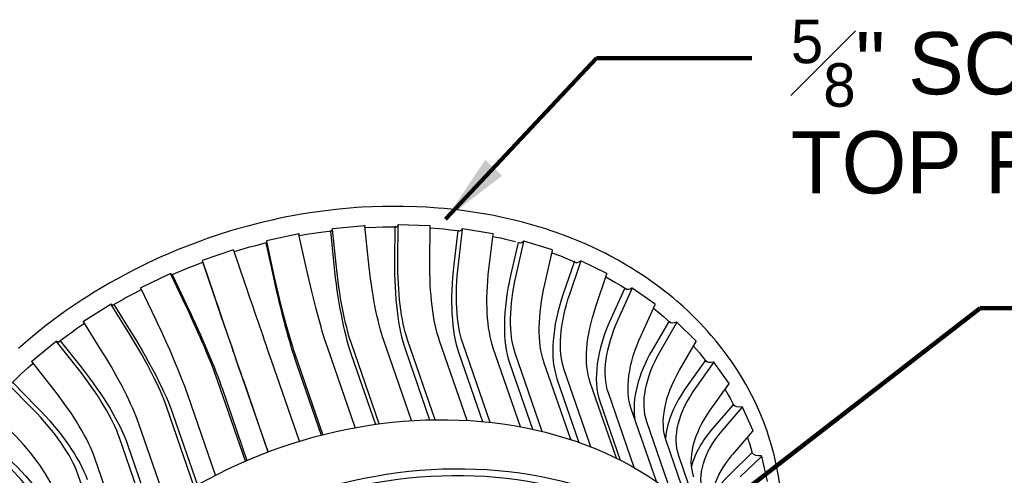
# Model space of a CAD drawing. Extents: x 0.6 to 16.4, y 0.7 to 12.9.
# Tile 8 of 19: x 5.1 to 7.1, y 3.4 to 4.3. Entities that reach past the tile are written whole.
import ezdxf

# ---------------------------------------------------------------- set-up
doc = ezdxf.new("R2010")
doc.units = 0
doc.header["$MEASUREMENT"] = 0
doc.layers.add('VG_P_Cells', color=3, linetype='Continuous', lineweight=25)
doc.layers.add('VG_P_Text', color=7, linetype='Continuous', lineweight=25)
doc.styles.add('Style-font31', font='font31.shx')
doc.dimstyles.get("Standard").update_dxf_attribs({"dimtxt": 0.18, "dimasz": 0.18, "dimexe": 0.18, "dimexo": 0.0625, "dimgap": 0.09, "dimtad": 0, "dimtih": 1, "dimtoh": 1, "dimdec": 4, "dimzin": 0, "dimdsep": 46, "dimtxsty": 'Standard', "dimcen": 0.09, "dimadec": 0, "dimazin": 0, "dimtfac": 1, "dimtdec": 4, "dimtofl": 0, "dimtmove": 0, "dimatfit": 3, "dimfxl": 1, "dimtolj": 1, "dimtzin": 0, "dimarcsym": 0})

msp = doc.modelspace()

# ---------------------------------------------------------------- linework, layer by layer
at = {"layer": 'VG_P_Cells', "flags": 128}
for points in [[(6.6452, 3.4492), (6.6387, 3.4671), (6.634, 3.4789), (6.6307, 3.4867), (6.6238, 3.5021), (6.6183, 3.5136), (6.6145, 3.5212), (6.6065, 3.5362), (6.6024, 3.5437), (6.5937, 3.5584), (6.5847, 3.5729), (6.5784, 3.5824), (6.5741, 3.5887), (6.5652, 3.6012), (6.5549, 3.615), (6.5477, 3.624), (6.5429, 3.63), (6.5329, 3.6418), (6.5252, 3.6505), (6.52, 3.6563), (6.5094, 3.6676), (6.5021, 3.6751), (6.4871, 3.6896), (6.4756, 3.7003), (6.4637, 3.7107), (6.4577, 3.7159), (6.4454, 3.726), (6.4391, 3.7309), (6.4296, 3.7382), (6.4151, 3.7489), (6.4002, 3.7593), (6.3927, 3.7644), (6.379, 3.7732), (6.3721, 3.7775), (6.3616, 3.7838), (6.3456, 3.793), (6.3293, 3.8019), (6.321, 3.8062), (6.3043, 3.8145), (6.2958, 3.8185), (6.2829, 3.8244), (6.2633, 3.8327), (6.2501, 3.8381), (6.2412, 3.8415), (6.2232, 3.8481), (6.2095, 3.8528), (6.2003, 3.8558), (6.1817, 3.8615), (6.1724, 3.8642), (6.1535, 3.8694), (6.1344, 3.8741), (6.1216, 3.8771), (6.0957, 3.8825), (6.076, 3.8861), (6.0628, 3.8883), (6.0363, 3.8922), (6.0229, 3.8939), (5.996, 3.8968), (5.9839, 3.8978), (5.9597, 3.8995), (5.9415, 3.9004), (5.914, 3.9012), (5.8864, 3.9012), (5.8725, 3.901), (5.8517, 3.9004), (5.8308, 3.8993), (5.8204, 3.8986), (5.7925, 3.8964), (5.7785, 3.895), (5.7576, 3.8925), (5.7366, 3.8897), (5.7262, 3.8881), (5.7053, 3.8847), (5.6948, 3.8829), (5.6792, 3.8799), (5.6635, 3.8767), (5.6531, 3.8744), (5.6324, 3.8696), (5.622, 3.867), (5.6014, 3.8617), (5.5808, 3.8559), (5.5671, 3.8518), (5.5399, 3.8432), (5.5197, 3.8363), (5.5063, 3.8315), (5.4796, 3.8214), (5.4619, 3.8144), (5.4386, 3.8045), (5.427, 3.7994), (5.4012, 3.7875), (5.3757, 3.7749), (5.3631, 3.7684), (5.3381, 3.755), (5.3258, 3.7481), (5.3075, 3.7374), (5.2894, 3.7265), (5.2805, 3.7209)], [(5.2805, 3.7209), (5.2684, 3.7131), (5.2604, 3.7078), (5.2445, 3.6971), (5.2367, 3.6916), (5.2212, 3.6805), (5.2059, 3.6692), (5.1959, 3.6615), (5.1762, 3.6458), (5.1689, 3.6398), (5.1546, 3.6277), (5.1405, 3.6154)], [(6.6708, 3.3428), (6.6677, 3.3625), (6.6643, 3.3799), (6.6624, 3.3886), (6.6593, 3.4015), (6.6542, 3.4207), (6.6483, 3.4397), (6.6452, 3.4492)]]:
    msp.add_lwpolyline(points, dxfattribs=at)
at = {"layer": 'VG_P_Cells', "extrusion": (0, 0, -1)}
for centre, major_axis in [((5.8729, 2.8309), (0.7515, 0.258)), ((5.9069, 2.7324), (0.7515, 0.258)), ((5.9069, 2.7324), (0.7357, 0.2526))]:
    msp.add_ellipse(centre, major_axis=major_axis, ratio=0.78145, start_param=4.416261, end_param=6.281771, dxfattribs=at)
at = {"layer": 'VG_P_Text'}
for p, q in [((5.8367, 3.8622), (5.7716, 3.8562)), ((5.8441, 3.7908), (5.837, 3.8612)), ((5.8971, 3.8601), (5.8964, 3.7915)), ((5.9033, 3.7926), (5.904, 3.8632)), ((5.9677, 3.8622), (5.9037, 3.8642)), ((5.9673, 3.7906), (5.968, 3.8612)), ((5.7041, 3.8458), (5.6393, 3.832)), ((5.7195, 3.7757), (5.7044, 3.8449)), ((5.7675, 3.852), (5.7744, 3.7838)), ((5.779, 3.7848), (5.7718, 3.8552)), ((6.0238, 3.8524), (6.0157, 3.7842)), ((6.0247, 3.7851), (6.0331, 3.855)), ((6.0943, 3.8459), (6.0329, 3.8559)), ((6.0862, 3.775), (6.0946, 3.8449)), ((5.6378, 3.828), (5.6524, 3.7611)), ((5.6547, 3.7618), (5.6396, 3.831)), ((6.1448, 3.8285), (6.1295, 3.7619)), ((6.1407, 3.7623), (6.1563, 3.8305)), ((6.2137, 3.8137), (6.1562, 3.8315)), ((5.573, 3.8136), (5.51, 3.7922)), ((5.5962, 3.7456), (5.5733, 3.8127)), ((6.1982, 3.7446), (6.2139, 3.8128)), ((5.5332, 3.7242), (5.5103, 3.7912)), ((5.511, 3.7889), (5.5332, 3.7241)), ((6.2572, 3.7893), (6.2354, 3.7252)), ((6.2486, 3.7249), (6.2709, 3.7905)), ((6.3231, 3.7663), (6.2708, 3.7914)), ((5.4462, 3.7662), (5.3864, 3.7376)), ((5.477, 3.7013), (5.4466, 3.7652)), ((5.4497, 3.7639), (5.4791, 3.7021)), ((6.3009, 3.6998), (6.3232, 3.7654)), ((5.4172, 3.6727), (5.3868, 3.7367)), ((6.3587, 3.7356), (6.3311, 3.675)), ((6.3459, 3.6737), (6.3742, 3.7358)), ((6.363, 3.7343), (6.3599, 3.7364)), ((6.4201, 3.7047), (6.3742, 3.7366)), ((5.3267, 3.7046), (5.2714, 3.6696)), ((5.3645, 3.6436), (5.3271, 3.7037)), ((5.3324, 3.7037), (5.3686, 3.6455)), ((6.3919, 3.6417), (6.4202, 3.7038)), ((5.3092, 3.6085), (5.2718, 3.6686)), ((6.4469, 3.6687), (6.4142, 3.6123)), ((6.4306, 3.6097), (6.464, 3.6675)), ((6.4494, 3.6683), (6.4483, 3.6694)), ((6.5026, 3.6303), (6.4641, 3.6684)), ((5.217, 3.6303), (5.1675, 3.5895)), ((5.2612, 3.5739), (5.2174, 3.6293)), ((5.2246, 3.6311), (5.2672, 3.5771)), ((5.8655, 3.464), (5.8097, 3.6255)), ((5.9305, 3.4704), (5.8748, 3.6315)), ((5.9783, 3.4722), (5.9228, 3.6329)), ((6.0421, 3.4709), (5.9868, 3.6309)), ((6.0885, 3.467), (6.0334, 3.6264)), ((6.4691, 3.5717), (6.5026, 3.6295)), ((5.7526, 3.4423), (5.6967, 3.6042)), ((5.8173, 3.4564), (5.7615, 3.6181)), ((5.8088, 3.6052), (5.858, 3.463)), ((5.9183, 3.6125), (5.9668, 3.472)), ((6.0254, 3.6063), (6.0729, 3.4686)), ((6.1496, 3.458), (6.0949, 3.6164)), ((6.1934, 3.4486), (6.1391, 3.6061)), ((5.2117, 3.5332), (5.1679, 3.5886)), ((5.7052, 3.4291), (5.6492, 3.5911)), ((5.6995, 3.5845), (5.7489, 3.4414)), ((6.1277, 3.5868), (6.1738, 3.4531)), ((6.2505, 3.4324), (6.1966, 3.5883)), ((6.5199, 3.5901), (6.4831, 3.5385)), ((6.5007, 3.5345), (6.5383, 3.5874)), ((6.5687, 3.5449), (6.5384, 3.5881)), ((5.6422, 3.4076), (5.5862, 3.5696)), ((6.2908, 3.4179), (6.2374, 3.5724)), ((5.1695, 3.4937), (5.1201, 3.5439)), ((5.1288, 3.5475), (5.1771, 3.4985)), ((5.5966, 3.3891), (5.5406, 3.551)), ((5.5926, 3.5509), (5.6421, 3.4076)), ((6.2229, 3.5543), (6.267, 3.4267)), ((6.3423, 3.3951), (6.2897, 3.5473)), ((6.531, 3.4912), (6.5686, 3.5441)), ((5.5367, 3.3607), (5.4808, 3.5225)), ((5.5504, 3.5337), (5.5999, 3.3906)), ((6.378, 3.3762), (6.3262, 3.5261)), ((6.309, 3.5096), (6.3499, 3.3913)), ((5.4939, 3.3373), (5.4381, 3.4989)), ((5.4511, 3.4833), (5.5003, 3.341)), ((6.4226, 3.3482), (6.3722, 3.4942)), ((6.576, 3.5015), (6.5361, 3.4553)), ((6.5546, 3.4497), (6.5954, 3.497)), ((6.617, 3.4501), (6.5956, 3.4976)), ((5.4385, 3.3027), (5.3828, 3.4638)), ((6.4527, 3.326), (6.4036, 3.4682)), ((6.576, 3.4021), (6.6168, 3.4495)), ((5.3994, 3.2749), (5.3439, 3.4357)), ((6.4888, 3.2952), (6.4421, 3.4302)), ((5.3599, 3.4223), (5.4084, 3.2816)), ((6.614, 3.4049), (6.5722, 3.3645)), ((5.3497, 3.2349), (5.2944, 3.395)), ((6.5118, 3.2725), (6.4677, 3.4)), ((6.5912, 3.3572), (6.6341, 3.3985)), ((6.6462, 3.3483), (6.6343, 3.399)), ((5.3152, 3.2035), (5.2601, 3.363))]:
    msp.add_line(p, q, dxfattribs=at)
at = {"layer": 'VG_P_Text', "flags": 128}
for points in [[(5.8373, 3.8584), (5.8586, 3.8594), (5.8728, 3.8599), (5.8822, 3.8601), (5.9011, 3.8602)], [(5.705, 3.8424), (5.7243, 3.8458), (5.734, 3.8473), (5.7485, 3.8495), (5.7704, 3.8523)], [(5.968, 3.8579), (5.9861, 3.8565), (5.9951, 3.8557), (6.0087, 3.8543), (6.0288, 3.8519)], [(6.0941, 3.8409), (6.1093, 3.8377), (6.1193, 3.8354), (6.1393, 3.8305)], [(5.5741, 3.8104), (5.5837, 3.8133), (5.603, 3.8189), (5.6175, 3.8228), (5.6393, 3.8284)], [(6.2127, 3.8079), (6.2297, 3.8016), (6.2408, 3.7972), (6.2628, 3.7879)], [(5.4484, 3.7634), (5.4691, 3.7723), (5.483, 3.778), (5.4924, 3.7817), (5.5111, 3.7889)], [(6.3212, 3.7593), (6.3405, 3.7484), (6.35, 3.7427), (6.364, 3.7339)], [(5.3299, 3.7023), (5.3468, 3.7121), (5.3554, 3.717), (5.3683, 3.724), (5.3879, 3.7344)], [(6.4168, 3.6964), (6.4286, 3.6869), (6.4363, 3.6804), (6.4513, 3.6672)], [(5.2214, 3.6286), (5.2384, 3.6415), (5.2499, 3.6499), (5.2576, 3.6554), (5.2733, 3.6663)], [(6.4974, 3.6204), (6.5092, 3.6066), (6.5149, 3.5996), (6.5233, 3.5889)], [(5.1253, 3.5441), (5.1398, 3.5583), (5.1464, 3.5646), (5.1597, 3.5769), (5.1699, 3.586)], [(6.5608, 3.5331), (6.5669, 3.5226), (6.5708, 3.5155), (6.5782, 3.5012)], [(6.6056, 3.4365), (6.6059, 3.4356)], [(6.6059, 3.4356), (6.6103, 3.4222), (6.6124, 3.4154), (6.6154, 3.4052)]]:
    msp.add_lwpolyline(points, dxfattribs=at)
at = {"layer": 'VG_P_Text'}
for centre, radius, start, end in [((5.8368, 3.8611), 0.00104, 87.1972, 95.3336), ((5.8368, 3.8611), 0.00104, 18.8221, 87.1972), ((5.9037, 3.8632), 0.000762, 88.2582, 100.0059), ((5.9037, 3.8632), 0.000762, 77.0879, 88.2582), ((5.9037, 3.8632), 0.000762, 13.2566, 77.0879), ((5.9677, 3.8611), 0.000762, 77.0879, 88.2582), ((5.9677, 3.8611), 0.000762, 13.2566, 77.0879), ((5.7043, 3.8448), 0.00104, 97.8118, 102.1553), ((5.7043, 3.8448), 0.00104, 28.4479, 97.8118), ((5.7717, 3.8551), 0.00104, 95.3336, 102.9454), ((5.7717, 3.8551), 0.00104, 87.1972, 95.3336), ((5.7717, 3.8551), 0.00104, 18.8221, 87.1972), ((5.6396, 3.831), 0.00104, 102.1553, 105.94), ((5.6396, 3.831), 0.00104, 97.8118, 102.1553), ((5.6396, 3.831), 0.00104, 28.4479, 97.8118), ((5.5733, 3.8126), 0.00104, 101.6992, 108.7257), ((5.5733, 3.8126), 0.00104, 108.7257, 108.8544), ((5.5103, 3.7912), 0.00104, 108.8544, 108.9638), ((5.5103, 3.7912), 0.00104, 101.6992, 108.7257), ((5.5103, 3.7912), 0.00104, 108.7257, 108.8544), ((5.4467, 3.7652), 0.00104, 119.6459, 188.6148), ((5.4467, 3.7652), 0.00104, 111.9882, 115.5489), ((5.4467, 3.7652), 0.00104, 115.5489, 119.6459), ((5.3869, 3.7367), 0.00104, 119.6459, 188.6148), ((5.3869, 3.7367), 0.00104, 115.5489, 119.6459), ((5.3272, 3.7037), 0.00104, 130.2779, 198.8044), ((5.3272, 3.7037), 0.00104, 122.3566, 130.2779), ((5.3272, 3.7037), 0.00104, 114.9847, 122.3566), ((5.272, 3.6687), 0.00104, 130.2779, 198.8044), ((5.272, 3.6687), 0.00104, 122.3566, 130.2779), ((6.4476, 3.6686), 0.000851, 45.4401, 172.5402), ((6.4476, 3.6686), 0.000851, 43.5362, 45.4401), ((6.4634, 3.6676), 0.000851, 45.4401, 87.2507), ((6.4634, 3.6676), 0.000851, 35.8362, 45.4401), ((6.4634, 3.6676), 0.000851, 352.5402, 35.8362), ((5.2177, 3.6294), 0.00104, 140.3935, 204.4789), ((5.2177, 3.6294), 0.00104, 129.397, 140.3935), ((5.2177, 3.6294), 0.00104, 117.9246, 129.397), ((6.5019, 3.6296), 0.000851, 35.8362, 45.4401), ((6.5019, 3.6296), 0.000851, 352.5402, 35.8362), ((5.1681, 3.5887), 0.00104, 140.3935, 204.4789), ((5.1681, 3.5887), 0.00104, 129.397, 140.3935), ((6.5206, 3.59), 0.00104, 36.8465, 168.4651), ((6.5376, 3.5875), 0.00104, 35.0238, 85.3072), ((6.5376, 3.5875), 0.00104, 28.9237, 35.0238), ((6.5376, 3.5875), 0.00104, 348.4651, 28.9237), ((6.5679, 3.5443), 0.00104, 28.9237, 35.0238), ((6.5679, 3.5443), 0.00104, 348.4651, 28.9237), ((6.5768, 3.5013), 0.00104, 30.259, 164.2858), ((6.5947, 3.4972), 0.00104, 24.1808, 83.6741), ((6.5947, 3.4972), 0.00104, 344.2858, 22.1646), ((6.5947, 3.4972), 0.00104, 22.1646, 24.1808), ((6.616, 3.4497), 0.00104, 344.2858, 22.1646), ((6.616, 3.4497), 0.00104, 22.1646, 24.1808), ((6.6148, 3.4046), 0.000866, 23.7145, 159.9824), ((6.6333, 3.3988), 0.000866, 15.4857, 82.3888), ((6.6333, 3.3988), 0.000866, 13.2143, 15.4857), ((6.6333, 3.3988), 0.000866, 339.9824, 13.2143)]:
    msp.add_arc(centre, radius, start, end, dxfattribs=at)
at = {"layer": 'VG_P_Text', "extrusion": (0, 0, -1)}
for centre, major_axis, ratio, start_param, end_param in [((5.9005, 3.8815), (-0.0007, -0.0219), 0.273726, 0.0005, 0.39996), ((5.9005, 3.8815), (-0.0007, -0.0219), 0.273726, 5.634167, 6.283686), ((5.7674, 3.8735), (0.002, -0.0218), 0.186849, 0.000261, 0.218897), ((5.7674, 3.8735), (0.002, -0.0218), 0.186849, 5.662495, 6.283447), ((6.0304, 3.8732), (-0.0035, -0.0216), 0.354572, 0.00069, 0.359301), ((6.0304, 3.8732), (-0.0035, -0.0216), 0.354572, 5.593508, 6.283876), ((5.6344, 3.8491), (0.0046, -0.0214), 0.095869, 0.000102, 0.223202), ((5.6344, 3.8491), (0.0046, -0.0214), 0.095869, 5.679262, 6.283288), ((6.1544, 3.8485), (-0.0064, -0.0209), 0.427583, 0.000897, 0.196737), ((6.1544, 3.8485), (-0.0064, -0.0209), 0.427583, 5.539582, 6.284082), ((5.5042, 3.8091), (0.0071, -0.0207), 0.002801, 5.684966, 6.283185), ((5.5042, 3.8091), (0.0071, -0.0207), 0.002801, 0, 0.225997), ((5.8182, 3.7982), (0.02, -0.2146), 0.186849, 0.653303, 1.526017), ((5.8833, 3.8041), (0.02, -0.2146), 0.186849, 0.653303, 1.526017), ((5.9625, 3.8066), (-0.0065, -0.2154), 0.273726, 0.624974, 1.497689), ((6.0266, 3.8045), (-0.0065, -0.2154), 0.273726, 0.624974, 1.497689), ((6.1036, 3.7971), (-0.0342, -0.2127), 0.354572, 0.584315, 1.45703), ((6.2698, 3.8082), (-0.0094, -0.0197), 0.491117, 0.001025, 0.194491), ((6.2698, 3.8082), (-0.0094, -0.0197), 0.491117, 5.47149, 6.28421), ((5.6737, 3.7721), (0.0454, -0.2107), 0.095869, 0.670069, 1.542784), ((5.7384, 3.786), (0.0454, -0.2107), 0.095869, 0.670069, 1.542784), ((6.165, 3.7871), (-0.0342, -0.2127), 0.354572, 0.584315, 1.45703), ((6.238, 3.7701), (-0.0631, -0.2059), 0.427583, 0.530389, 1.403104), ((5.5952, 3.7504), (0.0697, -0.204), 0.002801, 0.675773, 1.548488), ((6.2956, 3.7523), (-0.0631, -0.2059), 0.427583, 0.530389, 1.403104), ((5.5322, 3.7289), (0.0697, -0.204), 0.002801, 0.675773, 1.548488), ((6.363, 3.726), (-0.0928, -0.1943), 0.491117, 0.462297, 1.335012), ((6.3738, 3.7531), (-0.0124, -0.018), 0.543721, 0.000994, 0.15453), ((6.3738, 3.7531), (-0.0124, -0.018), 0.543721, 5.388736, 6.28418), ((5.4566, 3.6987), (0.1042, -0.218), 0.090298, 4.739876, 5.61259), ((6.4154, 3.7009), (-0.0928, -0.1943), 0.491117, 0.462297, 1.335012), ((6.4757, 3.6658), (-0.1225, -0.177), 0.543721, 0.379544, 1.252258), ((6.4642, 3.6844), (-0.0153, -0.0156), 0.584166, 0.000734, 0.057556), ((6.4642, 3.6844), (-0.0153, -0.0156), 0.584166, 5.291763, 6.28392), ((5.326, 3.631), (0.1293, -0.2041), 0.181375, 4.75608, 5.628794), ((6.5216, 3.6339), (-0.1225, -0.177), 0.543721, 0.379544, 1.252258), ((6.5735, 3.591), (-0.1509, -0.1535), 0.584166, 0.28257, 1.155285), ((6.5389, 3.6037), (-0.0179, -0.0125), 0.611482, 5.18256, 6.231538), ((5.2063, 3.5494), (0.1534, -0.1868), 0.268421, 4.783768, 5.656483), ((6.6121, 3.553), (-0.1509, -0.1535), 0.584166, 0.28257, 1.155285), ((6.6543, 3.5031), (-0.1762, -0.1236), 0.611482, 0.173367, 1.046082), ((5.1001, 3.4557), (0.1761, -0.1655), 0.349522, 4.823671, 5.696386), ((6.6846, 3.4599), (-0.1762, -0.1236), 0.611482, 0.173367, 1.046082), ((6.5964, 3.5127), (-0.0199, -0.0089), 0.625003, 5.065037, 6.114015), ((6.7163, 3.4042), (-0.1964, -0.0881), 0.625003, 0.055844, 0.928559), ((5.0098, 3.3519), (0.197, -0.1398), 0.422893, 4.876691, 5.749406), ((6.6352, 3.4135), (-0.0213, -0.005), 0.624411, 4.944751, 5.99373), ((6.7377, 3.3566), (-0.1964, -0.0881), 0.625003, 0.055844, 0.928559)]:
    msp.add_ellipse(centre, major_axis=major_axis, ratio=ratio, start_param=start_param, end_param=end_param, dxfattribs=at)
at = {"layer": 'VG_P_Text'}
for centre, major_axis, ratio, start_param, end_param in [((6.0242, 3.8524), (0.00014, -0.000767), 0.998929, 4.380282, 4.683852), ((6.0327, 3.8549), (0.00014, -0.000767), 0.998929, 2.800703, 3.08574), ((6.0327, 3.8549), (0.00014, -0.000767), 0.998929, 2.570462, 2.800703), ((6.0327, 3.8549), (0.00014, -0.000767), 0.998929, 1.542259, 2.570462), ((6.0942, 3.8449), (0.00014, -0.000767), 0.998929, 2.570462, 2.800703), ((6.0942, 3.8449), (0.00014, -0.000767), 0.998929, 1.542259, 2.570462), ((6.1452, 3.8285), (0.000085, -0.000795), 0.998762, 3.583443, 4.685984), ((6.1558, 3.8305), (0.000085, -0.000795), 0.998762, 2.737353, 3.112828), ((6.1558, 3.8305), (0.000085, -0.000795), 0.998762, 2.491901, 2.737353), ((6.1558, 3.8305), (0.000085, -0.000795), 0.998762, 1.544392, 2.491901), ((6.2134, 3.8127), (0.000085, -0.000795), 0.998762, 2.491901, 2.737353), ((6.2134, 3.8127), (0.000085, -0.000795), 0.998762, 1.544392, 2.491901), ((5.8183, 3.7987), (0.0225, -0.2405), 0.186849, 4.757168, 5.629883), ((5.9628, 3.8071), (-0.0073, -0.2414), 0.273726, 4.785496, 5.658211), ((6.104, 3.7977), (-0.0384, -0.2384), 0.354572, 4.826155, 5.69887), ((6.2578, 3.7893), (0.000008, -0.000819), 0.998748, 3.103561, 4.711653), ((6.2703, 3.7905), (0.000008, -0.000819), 0.998748, 2.684888, 3.163583), ((6.2703, 3.7905), (0.000008, -0.000819), 0.998748, 2.445258, 2.684888), ((6.2703, 3.7905), (0.000008, -0.000819), 0.998748, 1.57006, 2.445258), ((5.4396, 3.7828), (0.0094, -0.0197), 0.090298, 5.679788, 6.283155), ((5.4396, 3.7828), (0.0094, -0.0197), 0.090298, 6.283155, 6.506548), ((5.6736, 3.7726), (0.0509, -0.2362), 0.095869, 4.740401, 5.613116), ((6.2386, 3.7706), (-0.0708, -0.2308), 0.427583, 4.880082, 5.752796), ((6.3227, 3.7654), (0.000008, -0.000819), 0.998748, 2.445258, 2.684888), ((6.3227, 3.7654), (0.000008, -0.000819), 0.998748, 1.57006, 2.445258), ((5.5321, 3.7294), (0.0781, -0.2287), 0.002801, -1.548488, -0.675773), ((6.3637, 3.7265), (-0.104, -0.2178), 0.491117, 4.948174, 5.820888), ((6.3593, 3.7356), (-0.00009, -0.000831), 0.998919, 2.643423, 4.760348), ((6.3593, 3.7356), (-0.00009, -0.000831), 0.998919, 2.559426, 2.643423), ((6.3736, 3.7358), (-0.00009, -0.000831), 0.998919, 2.643423, 3.239931), ((6.3736, 3.7358), (-0.00009, -0.000831), 0.998919, 2.430309, 2.643423), ((6.3736, 3.7358), (-0.00009, -0.000831), 0.998919, 1.618756, 2.430309), ((5.3193, 3.7208), (0.0117, -0.0185), 0.181375, 5.663584, 6.283199), ((5.3193, 3.7208), (0.0117, -0.0185), 0.181375, 0.000014, 0.219406), ((5.4569, 3.6982), (0.093, -0.1945), 0.090298, 0.670595, 1.54331), ((6.4196, 3.7039), (-0.00009, -0.000831), 0.998919, 2.430309, 2.643423), ((6.4196, 3.7039), (-0.00009, -0.000831), 0.998919, 1.618756, 2.430309), ((5.3971, 3.6697), (0.093, -0.1945), 0.090298, 0.670595, 1.54331), ((6.4765, 3.6662), (-0.1373, -0.1984), 0.543721, 5.030927, 5.903642), ((5.3264, 3.6306), (0.1154, -0.1821), 0.181375, 0.654391, 1.527106), ((5.2089, 3.6459), (0.0139, -0.0169), 0.268421, 5.635895, 6.283375), ((5.2089, 3.6459), (0.0139, -0.0169), 0.268421, 0.00019, 0.214722), ((5.2711, 3.5956), (0.1154, -0.1821), 0.181375, 0.654391, 1.527106), ((6.5745, 3.5913), (-0.1692, -0.172), 0.584166, 5.1279, 5.863845), ((5.2068, 3.5491), (0.1368, -0.1666), 0.268421, 0.626702, 1.499417), ((5.1573, 3.5084), (0.1368, -0.1666), 0.268421, 0.626702, 1.499417), ((6.6554, 3.5033), (-0.1975, -0.1385), 0.611482, 5.237104, 5.815452), ((5.1007, 3.4555), (0.1571, -0.1476), 0.349522, 0.586799, 1.459514), ((5.0581, 3.41), (0.1571, -0.1476), 0.349522, 0.586799, 1.459514), ((6.7174, 3.4043), (-0.2201, -0.0988), 0.625003, 5.354627, 5.811009), ((5.0106, 3.3519), (0.1758, -0.1247), 0.422893, 0.53378, 1.406494), ((6.7593, 3.2963), (-0.235, -0.0549), 0.624411, 5.474912, 5.814952)]:
    msp.add_ellipse(centre, major_axis=major_axis, ratio=ratio, start_param=start_param, end_param=end_param, dxfattribs=at)

# ---------------------------------------------------------------- texts
at = {"layer": 'VG_P_Text', "insert": (6.6929, 4.2764), "char_height": 0.125, "width": 1.589874, "attachment_point": 1, "line_spacing_factor": 0.955429, "style": 'Style-font31'}
msp.add_mtext('{\\H0.7x;\\A1;\\S5#8;}\\A1;" SOLID STEEL TOP RING', dxfattribs=at)

# ---------------------------------------------------------------- leaders
at = {"layer": 'VG_P_Text'}
for points in [[(5.9988, 3.8754), (6.3023, 4.1993), (6.6148, 4.1993)], [(5.9988, 3.8754), (6.3023, 4.1993), (6.6148, 4.1993)], [(6.0568, 2.91), (7.0736, 3.6963), (7.3861, 3.6963)]]:
    msp.add_leader(points, dimstyle='Standard', override={"dimtxt": 0.15625, "dimasz": 0.141666, "dimgap": 0.15, "dimtad": 0, "dimclrd": 0, "dimlwd": 65534}, dxfattribs=at)

doc.saveas('drawing.dxf')
